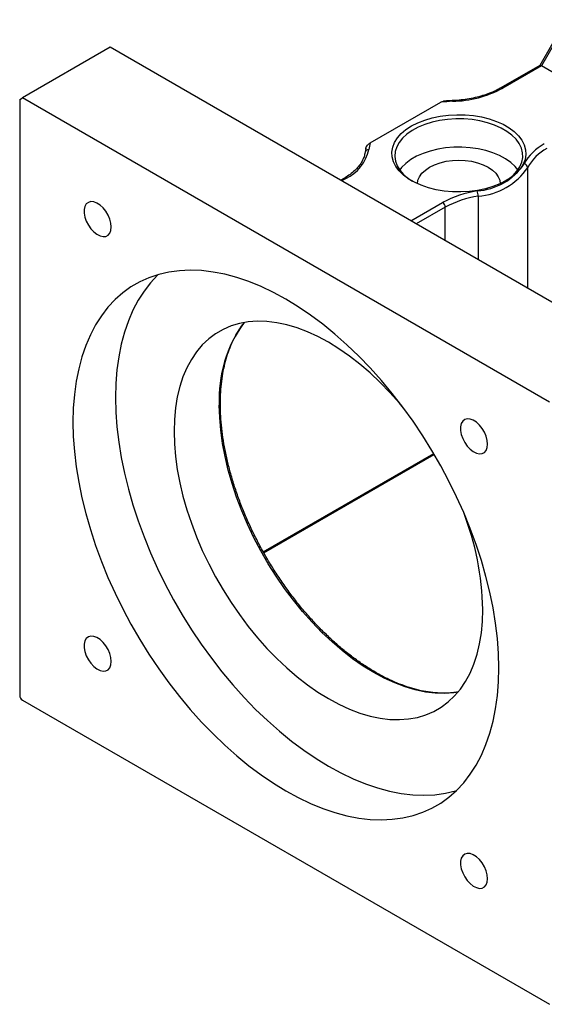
# Model space of a CAD drawing. Header units: millimetres. Extents: x 46 to 280, y 18 to 196.
# Tile 8 of 9: x 211 to 234, y 115 to 159. Entities that reach past the tile are written whole.
import ezdxf

# ---------------------------------------------------------------- set-up
doc = ezdxf.new("R2010")
doc.units = ezdxf.units.MM

msp = doc.modelspace()

# ---------------------------------------------------------------- linework, layer by layer
at = {"color": 7, "linetype": 'Continuous', "lineweight": 25}
for p, q in [((235.1075, 158.5335), (233.952, 156.5321)), ((235.2037, 158.5592), (234.0252, 156.518)), ((214.9333, 157.3361), (211.0442, 155.091)), ((238.2678, 143.8654), (214.9333, 157.3361)), ((233.9561, 156.5345), (232.2305, 155.5383)), ((234.0252, 156.518), (232.3138, 155.5301)), ((237.0893, 154.7491), (234.0252, 156.518)), ((210.9264, 155.0229), (211.0442, 155.091)), ((210.9264, 155.0229), (210.9264, 128.6214)), ((234.3787, 141.6202), (211.0442, 155.091)), ((226.4513, 153.0982), (229.5782, 154.9033)), ((226.2518, 152.8743), (226.2165, 152.6884)), ((225.2823, 151.5272), (225.139, 151.4445)), ((221.738, 134.9435), (229.2852, 139.3003)), ((211.0442, 128.4173), (234.3787, 114.9466))]:
    msp.add_line(p, q, dxfattribs=at)
at = {"color": 8, "linetype": 'Continuous', "lineweight": 25}
for p, q in [((233.4208, 146.6635), (233.4208, 152.0103)), ((225.3656, 151.5189), (225.1878, 151.4163)), ((231.227, 150.7438), (231.227, 147.9299)), ((228.2519, 149.6474), (229.6523, 150.4558)), ((229.7702, 150.2517), (228.4876, 149.5113)), ((229.7702, 148.771), (229.7702, 150.2517)), ((221.7138, 134.9859), (229.2604, 139.3424))]:
    msp.add_line(p, q, dxfattribs=at)
at = {"color": 7, "linetype": 'Continuous', "lineweight": 25, "flags": 128}
for points in [[(228.274, 153.8511), (228.5535, 153.9933), (228.8616, 154.1142), (229.1936, 154.2118), (229.5441, 154.2847), (229.9077, 154.3316), (230.2786, 154.3518), (230.651, 154.3451), (231.0189, 154.3114), (231.3767, 154.2514), (231.7186, 154.166), (232.0393, 154.0565), (232.3337, 153.9247), (232.5971, 153.7726), (232.8255, 153.6027), (233.0151, 153.4176), (233.1631, 153.2202), (233.267, 153.0137), (233.3253, 152.8012), (233.337, 152.5863), (233.3019, 152.3722), (233.2207, 152.1623), (233.0945, 151.9599), (232.9253, 151.7683), (232.7159, 151.5904), (232.4695, 151.4291), (232.1901, 151.2868), (231.8819, 151.1659), (231.55, 151.0683), (231.1995, 150.9955), (230.8359, 150.9485), (230.465, 150.9283), (230.0926, 150.935), (229.7246, 150.9687), (229.3669, 151.0287), (229.0249, 151.1141), (228.7043, 151.2236), (228.4099, 151.3554), (228.1465, 151.5075), (227.9181, 151.6774), (227.7285, 151.8626), (227.5805, 152.0599), (227.4766, 152.2665), (227.4183, 152.4789), (227.4066, 152.6939), (227.4416, 152.908), (227.5229, 153.1179), (227.6491, 153.3202), (227.8183, 153.5119), (228.0277, 153.6897), (228.274, 153.8511)], [(232.4216, 151.402), (232.5584, 151.491), (232.7708, 151.661), (232.9439, 151.8452), (233.0747, 152.0407), (233.1612, 152.2443), (233.2018, 152.4526), (233.196, 152.6621), (233.1438, 152.8696), (233.0461, 153.0714), (232.9045, 153.2644), (232.7213, 153.4454), (232.4995, 153.6113), (232.2428, 153.7595), (231.9553, 153.8875), (231.6419, 153.9933), (231.3076, 154.0751), (230.9579, 154.1315), (230.5986, 154.1616), (230.2356, 154.165), (229.8748, 154.1415), (229.5222, 154.0916), (229.1835, 154.0161), (228.8644, 153.9161), (228.57, 153.7935), (228.3051, 153.6501), (228.0742, 153.4884), (227.8811, 153.3109), (227.7288, 153.1206), (227.62, 152.9207), (227.5563, 152.7143), (227.5388, 152.505), (227.5679, 152.2961), (227.643, 152.091), (227.7629, 151.8932), (227.9257, 151.7058), (228.1286, 151.532), (228.3219, 151.402)], [(232.9894, 151.9052), (232.8625, 152.0589), (232.6693, 152.2363), (232.4384, 152.3981), (232.1736, 152.5415), (231.8792, 152.6641), (231.5601, 152.764), (231.2214, 152.8396), (230.8688, 152.8895), (230.508, 152.9129), (230.145, 152.9096), (229.7857, 152.8794), (229.436, 152.823), (229.1017, 152.7413), (228.7882, 152.6355), (228.5008, 152.5075), (228.2441, 152.3593), (228.0223, 152.1933), (227.8391, 152.0124), (227.7542, 151.9052)], [(228.5386, 151.2935), (228.561, 151.4447), (228.6282, 151.6062), (228.7383, 151.7597), (228.8886, 151.9013), (229.0754, 152.0275), (229.2942, 152.1354), (229.5395, 152.2222), (229.8053, 152.2857), (230.085, 152.3245), (230.3718, 152.3375), (230.6586, 152.3245), (230.9383, 152.2857), (231.2041, 152.2222), (231.4494, 152.1354), (231.6681, 152.0275), (231.855, 151.9013), (232.0053, 151.7597), (232.1154, 151.6062), (232.1825, 151.4447), (232.205, 151.2935)], [(214.9792, 149.3777), (214.963, 149.5472), (214.9152, 149.7261), (214.8386, 149.905), (214.737, 150.0742), (214.6162, 150.2246), (214.4825, 150.348), (214.3432, 150.4378), (214.2058, 150.4891), (214.0776, 150.4993), (213.9657, 150.4677), (213.876, 150.396), (213.8133, 150.2881), (213.7812, 150.1499), (213.7812, 149.9888), (213.8133, 149.8134), (213.876, 149.6332), (213.9657, 149.458), (214.0776, 149.2971), (214.2058, 149.1593), (214.3432, 149.052), (214.4825, 148.9809), (214.6162, 148.95), (214.737, 148.9608), (214.8386, 149.0128), (214.9152, 149.1032), (214.963, 149.227), (214.9792, 149.3777)], [(232.1396, 129.8482), (232.1236, 130.4905), (232.0758, 131.149), (231.9963, 131.8215), (231.8854, 132.5057), (231.7435, 133.1994), (231.571, 133.9001), (231.3685, 134.6056), (231.1367, 135.3133), (230.8764, 136.021), (230.5885, 136.7262), (230.274, 137.4266), (229.9338, 138.1198), (229.5692, 138.8033), (229.1814, 139.475), (228.7717, 140.1325), (228.3415, 140.7737), (227.8923, 141.3963), (227.4255, 141.9982), (226.9428, 142.5774), (226.4457, 143.132), (225.9361, 143.6601), (225.4155, 144.1598), (224.8857, 144.6295), (224.3486, 145.0676), (223.806, 145.4727), (223.2597, 145.8433), (222.7115, 146.1782), (222.1633, 146.4762), (221.6169, 146.7364), (221.0743, 146.9579), (220.5372, 147.1399), (220.0075, 147.2818), (219.4869, 147.3831), (218.9772, 147.4435), (218.4801, 147.4628), (217.9974, 147.4409), (217.5306, 147.3779), (217.0814, 147.274), (216.6512, 147.1296), (216.2415, 146.945), (215.8537, 146.7211), (215.4891, 146.4585), (215.149, 146.1581), (214.8344, 145.8209), (214.5465, 145.4481), (214.2862, 145.0409), (214.0544, 144.6008), (213.852, 144.1291), (213.6795, 143.6275), (213.5375, 143.0977), (213.4266, 142.5415), (213.3471, 141.9608), (213.2993, 141.3575), (213.2834, 140.7337), (213.2993, 140.0914), (213.3471, 139.4329), (213.4266, 138.7604), (213.5375, 138.0762), (213.6795, 137.3825), (213.852, 136.6818), (214.0544, 135.9763), (214.2862, 135.2686), (214.5465, 134.5609), (214.8344, 133.8557), (215.149, 133.1553), (215.4891, 132.4622), (215.8537, 131.7786), (216.2415, 131.1069), (216.6512, 130.4494), (217.0814, 129.8082), (217.5306, 129.1856), (217.9974, 128.5837), (218.4801, 128.0045), (218.9772, 127.4499), (219.4869, 126.9218), (220.0075, 126.4221), (220.5372, 125.9524), (221.0743, 125.5143), (221.6169, 125.1092), (222.1633, 124.7386), (222.7115, 124.4037), (223.2597, 124.1057), (223.806, 123.8455), (224.3486, 123.624), (224.8857, 123.442), (225.4155, 123.3001), (225.9361, 123.1988), (226.4457, 123.1384), (226.9428, 123.1191), (227.4255, 123.141), (227.8923, 123.204), (228.3415, 123.3079), (228.7717, 123.4524), (229.1814, 123.6369), (229.5692, 123.8608), (229.9338, 124.1234), (230.274, 124.4238), (230.5885, 124.761), (230.8764, 125.1338), (231.1367, 125.541), (231.3685, 125.9812), (231.571, 126.4528), (231.7435, 126.9544), (231.8854, 127.4842), (231.9963, 128.0404), (232.0758, 128.6211), (232.1236, 129.2244), (232.1396, 129.8482)], [(217.0551, 147.2665), (217.0346, 147.2466), (216.72, 146.9094), (216.4321, 146.5366), (216.1718, 146.1295), (215.9401, 145.6893), (215.7376, 145.2176), (215.5651, 144.7161), (215.4231, 144.1863), (215.3122, 143.6301), (215.2327, 143.0493), (215.1849, 142.446), (215.169, 141.8222), (215.1849, 141.18), (215.2327, 140.5215), (215.3122, 139.849), (215.4231, 139.1647), (215.5651, 138.4711), (215.7376, 137.7703), (215.9401, 137.0649), (216.1718, 136.3571), (216.4321, 135.6494), (216.72, 134.9442), (217.0346, 134.2438), (217.3747, 133.5507), (217.7393, 132.8671), (218.1271, 132.1954), (218.5368, 131.5379), (218.967, 130.8968), (219.4163, 130.2742), (219.883, 129.6723), (220.3658, 129.093), (220.8628, 128.5384), (221.3725, 128.0104), (221.8931, 127.5107), (222.4228, 127.0409), (222.9599, 126.6028), (223.5025, 126.1978), (224.0489, 125.8272), (224.5971, 125.4923), (225.1453, 125.1942), (225.6916, 124.934), (226.2343, 124.7126), (226.7713, 124.5306), (227.3011, 124.3887), (227.8217, 124.2873), (228.3314, 124.2269), (228.8284, 124.2076), (229.3111, 124.2295), (229.7779, 124.2925), (230.2271, 124.3964), (230.2534, 124.4039)], [(227.9213, 141.3574), (227.7418, 141.5724), (227.3203, 142.0472), (226.8861, 142.4956), (226.4412, 142.9154), (225.9878, 143.3048), (225.5278, 143.6619), (225.0635, 143.985), (224.5971, 144.2727), (224.1306, 144.5236), (223.6663, 144.7365), (223.2064, 144.9105), (222.7529, 145.0446), (222.3081, 145.1384), (221.8739, 145.1913), (221.4524, 145.2032), (221.0455, 145.1739), (220.6553, 145.1036), (220.2834, 144.9926), (219.9316, 144.8415), (219.6015, 144.6509), (219.2948, 144.4218), (219.0128, 144.1551), (218.7568, 143.8522), (218.5281, 143.5145), (218.3276, 143.1435), (218.1564, 142.7409), (218.0152, 142.3087), (217.9047, 141.8489), (217.8254, 141.3635), (217.7777, 140.8549), (217.7617, 140.3255), (217.7777, 139.7776), (217.8254, 139.2139), (217.9047, 138.637), (218.0152, 138.0496), (218.1564, 137.4544), (218.3276, 136.8541), (218.5281, 136.2517), (218.7568, 135.6498), (219.0128, 135.0514), (219.2948, 134.4591), (219.6015, 133.8758), (219.9316, 133.3042), (220.2834, 132.7469), (220.6553, 132.2065), (221.0455, 131.6856), (221.4524, 131.1866), (221.8739, 130.7118), (222.3081, 130.2634), (222.7529, 129.8436), (223.2064, 129.4542), (223.6663, 129.0971), (224.1306, 128.774), (224.5971, 128.4863), (225.0635, 128.2354), (225.5278, 128.0225), (225.9878, 127.8485), (226.4412, 127.7144), (226.8861, 127.6206), (227.3203, 127.5677), (227.7418, 127.5558), (228.1486, 127.5851), (228.5389, 127.6554), (228.9108, 127.7664), (229.2626, 127.9175), (229.5926, 128.1081), (229.8994, 128.3372), (230.1814, 128.6039), (230.4374, 128.9068), (230.6661, 129.2445), (230.8666, 129.6155), (231.0378, 130.0181), (231.179, 130.4503), (231.2895, 130.9101), (231.3688, 131.3955), (231.4165, 131.9041), (231.4324, 132.4335), (231.4324, 132.4335)], [(231.6458, 139.7563), (231.6296, 139.9257), (231.5819, 140.1047), (231.5052, 140.2836), (231.4037, 140.4528), (231.2829, 140.6031), (231.1492, 140.7265), (231.0099, 140.8163), (230.8724, 140.8677), (230.7443, 140.8778), (230.6323, 140.8462), (230.5426, 140.7745), (230.48, 140.6667), (230.4478, 140.5285), (230.4478, 140.3673), (230.48, 140.1919), (230.5426, 140.0117), (230.6323, 139.8365), (230.7443, 139.6757), (230.8724, 139.5379), (231.0099, 139.4305), (231.1492, 139.3595), (231.2829, 139.3285), (231.4037, 139.3393), (231.5052, 139.3913), (231.5819, 139.4817), (231.6296, 139.6056), (231.6458, 139.7563)], [(214.9792, 130.1317), (214.963, 130.3011), (214.9152, 130.4801), (214.8386, 130.659), (214.737, 130.8282), (214.6162, 130.9785), (214.4825, 131.1019), (214.3432, 131.1917), (214.2058, 131.2431), (214.0776, 131.2532), (213.9657, 131.2216), (213.876, 131.1499), (213.8133, 131.0421), (213.7812, 130.9039), (213.7812, 130.7427), (213.8133, 130.5673), (213.876, 130.3872), (213.9657, 130.2119), (214.0776, 130.0511), (214.2058, 129.9133), (214.3432, 129.8059), (214.4825, 129.7349), (214.6162, 129.7039), (214.737, 129.7147), (214.8386, 129.7667), (214.9152, 129.8571), (214.963, 129.981), (214.9792, 130.1317)], [(231.6458, 120.5102), (231.6296, 120.6796), (231.5819, 120.8586), (231.5052, 121.0375), (231.4037, 121.2067), (231.2829, 121.3571), (231.1492, 121.4805), (231.0099, 121.5703), (230.8724, 121.6216), (230.7443, 121.6318), (230.6323, 121.6001), (230.5426, 121.5285), (230.48, 121.4206), (230.4478, 121.2824), (230.4478, 121.1212), (230.48, 120.9459), (230.5426, 120.7657), (230.6323, 120.5905), (230.7443, 120.4296), (230.8724, 120.2918), (231.0099, 120.1845), (231.1492, 120.1134), (231.2829, 120.0825), (231.4037, 120.0933), (231.5052, 120.1453), (231.5819, 120.2356), (231.6296, 120.3595), (231.6458, 120.5102)]]:
    msp.add_lwpolyline(points, dxfattribs=at)
at = {"color": 8, "linetype": 'Continuous', "lineweight": 25, "flags": 128}
msp.add_lwpolyline([(230.3268, 128.7677), (230.1521, 128.7417), (229.7453, 128.7124), (229.3238, 128.7242), (228.8896, 128.7772), (228.4447, 128.8709), (227.9912, 129.0051), (227.5313, 129.1791), (227.067, 129.392), (226.6006, 129.6428), (226.1341, 129.9305), (225.6698, 130.2537), (225.2099, 130.6108), (224.7564, 131.0002), (224.3115, 131.42), (223.8773, 131.8684), (223.4558, 132.3432), (223.049, 132.8422), (222.6587, 133.3631), (222.2868, 133.9035), (221.9351, 134.4608), (221.605, 135.0324), (221.2983, 135.6157), (221.0163, 136.2079), (220.7603, 136.8064), (220.5315, 137.4082), (220.3311, 138.0107), (220.1599, 138.6109), (220.0187, 139.2062), (219.9082, 139.7936), (219.8288, 140.3705), (219.7811, 140.9342), (219.7652, 141.482)], dxfattribs=at)
at = {"color": 7, "linetype": 'Continuous', "lineweight": 25}
for centre, radius, start, end in [((229.9789, 159.8731), 4.9309, 271.26364, 298.26393), ((230.3655, 148.1517), 6.7974, 92.34313, 96.65096), ((227.7805, 152.6293), 1.4095, 160.56813, 172.87386), ((224.5731, 153.19), 1.8495, 295.37174, 347.95596), ((226.3612, 152.6592), 0.1464, 81.87145, 173.85814), ((235.1654, 151.1365), 2.1685, 117.75954, 151.46564), ((235.2351, 151.0238), 2.0652, 117.75959, 151.4656), ((230.9883, 153.708), 2.7423, 274.04965, 325.94498), ((231.0226, 153.6313), 2.8947, 274.04965, 325.94498), ((233.2395, 151.9913), 0.1822, 5.97652, 83.45528), ((231.8442, 146.4896), 4.5316, 98.40306, 118.92672), ((230.6166, 150.7425), 0.6104, 0.12351, 22.14127), ((231.8577, 146.4743), 4.3158, 98.40311, 118.92666), ((229.5143, 150.2401), 0.2561, 2.60539, 57.39455), ((218.8632, 132.1871), 12.5717, 1.12329, 21.37358), ((211.1822, 128.6331), 0.2561, 182.60578, 237.39422)]:
    msp.add_arc(centre, radius, start, end, dxfattribs=at)
at = {"color": 8, "linetype": 'Continuous', "lineweight": 25}
for centre, radius, start, end in [((232.2656, 155.467), 0.0794, 52.61558, 117.3091), ((230.0376, 154.9481), 0.0502, 354.60542, 30.78337), ((225.3168, 151.4508), 0.0838, 54.383, 114.30628), ((225.3512, 141.7969), 5.5949, 143.20689, 183.22629)]:
    msp.add_arc(centre, radius, start, end, dxfattribs=at)
at = {"color": 7, "linetype": 'Continuous', "lineweight": 25}
msp.add_ellipse((234.074, 156.4101), major_axis=(-0.1216, 0.1216), ratio=0.3178882, start_param=5.4128877, end_param=6.1982046, dxfattribs=at)
for points, knots in [([(232.2305, 155.5383), (232.1853, 155.5131), (232.0538, 155.4397), (231.8144, 155.3301), (231.507, 155.2169), (231.1784, 155.1234), (230.8333, 155.0506), (230.482, 155.0006), (230.2288, 154.9803), (230.0968, 154.9745), (230.0808, 154.9738)], [0, 0, 0, 0, 0.0790355, 0.2300842, 0.3813399, 0.5327776, 0.6843954, 0.8361651, 0.9801066, 1, 1, 1, 1]), ([(229.5782, 154.9033), (229.5978, 154.914), (229.6381, 154.9359), (229.6762, 154.9424), (229.6958, 154.9458)], [0, 0, 0, 0, 0.4853938, 1, 1, 1, 1]), ([(230.0808, 154.9738), (230.0086, 154.9705), (229.8795, 154.9646), (229.752, 154.9514), (229.6958, 154.9456)], [0, 0, 0, 0, 0.55921111, 1, 1, 1, 1]), ([(226.247, 152.8441), (226.247, 152.8565), (226.2496, 152.8705), (226.2586, 152.8983), (226.265, 152.9123), (226.2873, 152.9524), (226.306, 152.9765), (226.3653, 153.0411), (226.4087, 153.0736), (226.4513, 153.0982)], [0, 0, 0, 0, 0.125, 0.125, 0.25, 0.25, 0.5, 0.5, 1, 1, 1, 1]), ([(226.2165, 152.6884), (226.2115, 152.6557), (226.1962, 152.5564), (226.1415, 152.3913), (226.0375, 152.1963), (225.8952, 152.0085), (225.7169, 151.8306), (225.5135, 151.6685), (225.3566, 151.5726), (225.2823, 151.5272)], [0, 0, 0, 0, 0.0788874, 0.2398558, 0.3986524, 0.5547095, 0.7088793, 0.86205, 1, 1, 1, 1]), ([(230.3164, 128.7778), (230.2456, 128.7659), (230.0532, 128.7333), (229.7217, 128.7209), (229.3258, 128.737), (228.9177, 128.7915), (228.5003, 128.8818), (228.0747, 129.0083), (227.6428, 129.1703), (227.2063, 129.3672), (226.767, 129.5983), (226.3267, 129.8626), (225.8874, 130.1591), (225.4509, 130.4867), (225.0191, 130.844), (224.5938, 131.2295), (224.1768, 131.6416), (223.77, 132.0786), (223.375, 132.5387), (222.9937, 133.02), (222.6275, 133.5204), (222.2782, 134.0378), (221.9471, 134.57), (221.6356, 135.1148), (221.3452, 135.6698), (221.077, 136.2327), (220.8322, 136.8011), (220.6118, 137.3726), (220.4167, 137.9447), (220.2477, 138.515), (220.1055, 139.0811), (219.9906, 139.6405), (219.9036, 140.1909), (219.8447, 140.7299), (219.8183, 141.1818), (219.8126, 141.5416), (219.8178, 141.8947), (219.8422, 142.3066), (219.8992, 142.7755), (219.9839, 143.2221), (220.0958, 143.6446), (220.2345, 144.0412), (220.3988, 144.4112), (220.5903, 144.7501), (220.7482, 144.9901), (220.8494, 145.1064), (220.8705, 145.1307)], [0, 0, 0, 0, 0.0139879, 0.038065, 0.0620635, 0.0859941, 0.1098717, 0.1337114, 0.1575266, 0.1813278, 0.2051229, 0.2289167, 0.2527124, 0.2765123, 0.3003181, 0.3241301, 0.3479485, 0.3717728, 0.3956025, 0.4194366, 0.4432746, 0.4671152, 0.4909578, 0.5148012, 0.5386444, 0.5624863, 0.5863257, 0.6101618, 0.6339935, 0.6578199, 0.6816401, 0.7054533, 0.7292589, 0.7530566, 0.7768464, 0.790652, 0.8031446, 0.8269197, 0.8506939, 0.8744689, 0.8982511, 0.9220493, 0.9458755, 0.9697444, 0.993672, 1, 1, 1, 1])]:
    msp.add_open_spline(points, degree=3, knots=knots, dxfattribs=at)

doc.saveas('drawing.dxf')
